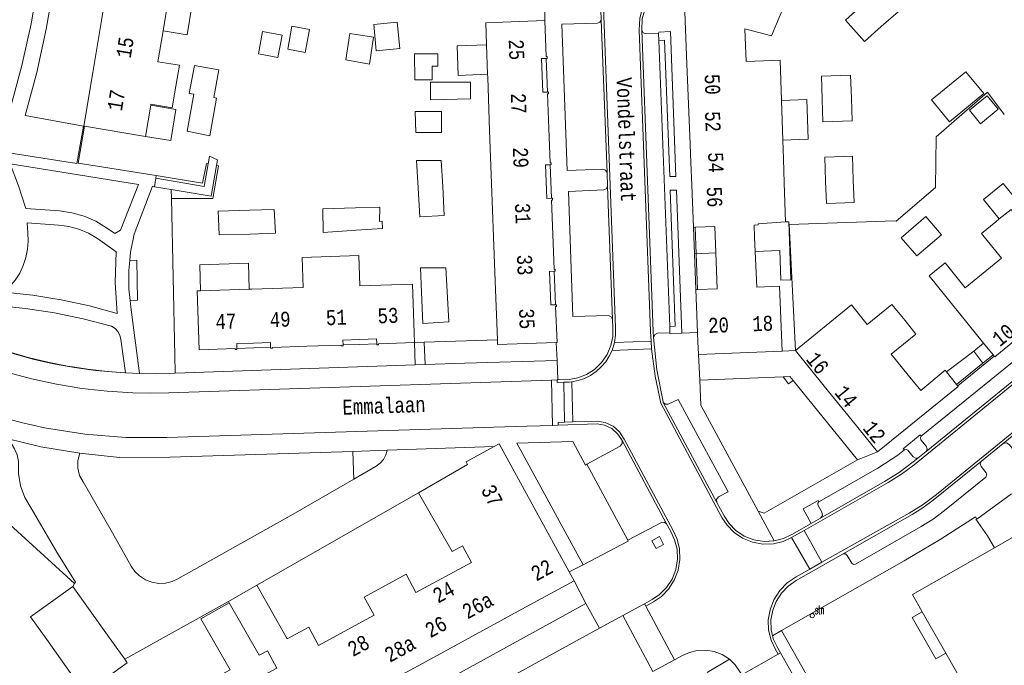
# Model space of a CAD drawing. Header units: metres. Extents: x 196790 to 198335, y 354523 to 356036.
# Tile 98 of 108: x 197552 to 197670, y 355395 to 355473. Entities that reach past the tile are written whole.
import ezdxf

# ---------------------------------------------------------------- set-up
doc = ezdxf.new("R2010")
doc.units = ezdxf.units.M
doc.linetypes.add('DGN Style 2', pattern=[186.027128, 111.616277, -74.410851])
doc.linetypes.add('DGN Style 3', pattern=[260.437979, 186.027128, -74.410851])
for name, color, linetype, lineweight in [('afdak', 252, 'DGN Style 2', 18), ('bij- of bedrijfsgebouw', 252, 'Continuous', 18), ('functiescheiding', 252, 'Continuous', 18), ('hoofdgebouw', 252, 'Continuous', 18), ('hoofdgebouw maaiveld', 252, 'Continuous', 18), ('huisnummer BAG', 252, 'Continuous', 18), ('kant asfaltverharding', 252, 'Continuous', 18), ('kant klinkerverharding', 252, 'Continuous', 18), ('kant muur (extern)', 252, 'Continuous', 18), ('kant tegelverharding', 252, 'Continuous', 18), ('molgoot', 252, 'DGN Style 3', 18), ('overbouw', 252, 'Continuous', 18), ('raster', 252, 'Continuous', 18), ('schutting', 252, 'Continuous', 18), ('straatnaam', 252, 'Continuous', 18), ('straatnaambord', 252, 'Continuous', 18), ('T22_brandgang', 252, 'DGN Style 2', 18), ('tuinhuis', 252, 'DGN Style 2', 18), ('vlakafsluiter grijs', 252, 'DGN Style 2', 18), ('vlakafsluiter groen', 252, 'DGN Style 2', 18)]:
    doc.layers.add(name, color=color, linetype=linetype, lineweight=lineweight)
doc.styles.add('Style-Courier New', font='cour.ttf')
doc.styles.add('Style-simplex', font='simplex.shx')

# ---------------------------------------------------------------- blocks, each defined once
blk = doc.blocks.new('S435')
at = {"layer": 'straatnaambord', "color": 7, "linetype": 'Continuous', "lineweight": 0}
blk.add_circle((0, 0), 0.263, dxfattribs=at)
blk.add_circle((0, 0), 0.263, dxfattribs=at)
at = {"layer": 'straatnaambord', "color": 7, "linetype": 'Continuous', "lineweight": 0, "style": 'Style-simplex', "width": 0.428569}
blk.add_text('stn', height=1.05, dxfattribs=at).set_placement((0.32, 0.18))

msp = doc.modelspace()

# ---------------------------------------------------------------- linework, layer by layer
at = {"layer": 'afdak'}
for p, q in [((197646.707, 355458.414), (197643.649, 355458.307)), ((197632.892, 355447.826), (197633.014, 355444.625)), ((197633.014, 355444.625), (197635.575, 355444.764)), ((197633.014, 355444.625), (197633.178, 355440.333)), ((197663.378, 355430.422), (197666.666, 355432.922)), ((197666.666, 355432.922), (197667.747, 355431.501)), ((197664.576, 355428.932), (197667.747, 355431.501))]:
    msp.add_line(p, q, dxfattribs=at)
at = {"layer": 'afdak', "flags": 128}
for points in [[(197573.877, 355474.44), (197572.544, 355474.69), (197571.925, 355470.981), (197569.036, 355471.469)], [(197608.104, 355466.243), (197604.566, 355466.113), (197604.435, 355469.67), (197607.973, 355469.801)], [(197646.707, 355458.414), (197646.539, 355463.196), (197643.482, 355463.079)], [(197567.544, 355462.527), (197570.572, 355462.022), (197569.945, 355458.264), (197566.917, 355458.769)], [(197669.719, 355448.842), (197667.834, 355451.179), (197670.2, 355453.088), (197673.412, 355449.106), (197672.467, 355448.344)], [(197643.993, 355448.476), (197644.391, 355448.49), (197644.634, 355441.528), (197643.405, 355441.485), (197643.281, 355445.038), (197640.334, 355444.935)], [(197579.413, 355440.381), (197579.315, 355443.51), (197573.447, 355443.325), (197573.546, 355440.197)], [(197574.84, 355393.341), (197577.1, 355394.569), (197573.593, 355400.718), (197576.989, 355402.655)], [(197663.279, 355396.61), (197662.063, 355395.915), (197659.221, 355400.891), (197660.437, 355401.585)]]:
    msp.add_lwpolyline(points, dxfattribs=at)
at = {"layer": 'bij- of bedrijfsgebouw'}
for p, q in [((197560.265, 355401.671), (197558.175, 355404.594)), ((197562.336, 355398.775), (197560.265, 355401.671)), ((197555.021, 355398.225), (197557.15, 355395.248)), ((197564.412, 355395.872), (197562.336, 355398.775))]:
    msp.add_line(p, q, dxfattribs=at)
at = {"layer": 'bij- of bedrijfsgebouw', "flags": 128}
for points in [[(197653.218, 355474.543), (197655.24, 355476.333), (197657.521, 355473.756), (197655.509, 355471.975)], [(197653.218, 355474.543), (197651.202, 355472.758), (197653.483, 355470.181), (197655.509, 355471.975)], [(197594.39, 355472.243), (197597.216, 355472.515), (197597.521, 355469.339), (197594.706, 355469.068), (197594.39, 355472.243)], [(197583.361, 355470.95), (197581.02, 355471.383), (197580.527, 355468.711), (197582.867, 355468.279), (197583.361, 355470.95)], [(197586.659, 355471.647), (197584.544, 355472.03), (197584.043, 355469.261), (197586.158, 355468.878), (197586.659, 355471.647)], [(197591.047, 355467.977), (197591.509, 355471.129), (197594.369, 355470.71), (197593.893, 355467.457), (197591.047, 355467.977)], [(197599.316, 355468.692), (197602.128, 355468.692), (197602.128, 355467.232), (197601.434, 355467.232), (197601.434, 355465.559), (197599.334, 355465.559), (197599.316, 355468.692)], [(197572.737, 355463.83), (197572.185, 355463.931), (197572.799, 355467.299), (197575.764, 355466.758), (197575.159, 355463.443)], [(197648.393, 355463.242), (197648.301, 355466.004), (197651.818, 355466.121), (197651.91, 355463.359)], [(197601.22, 355463.175), (197601.22, 355465.275), (197606.062, 355465.275), (197606.062, 355463.281), (197601.22, 355463.175)], [(197572.737, 355463.83), (197571.928, 355459.392), (197574.648, 355458.817), (197575.48, 355463.385), (197575.159, 355463.443)], [(197648.393, 355463.242), (197648.483, 355460.53), (197652, 355460.647), (197651.91, 355463.359)], [(197599.37, 355461.751), (197602.573, 355461.751), (197602.573, 355459.223), (197599.476, 355459.223), (197599.37, 355461.751)], [(197648.807, 355453.374), (197648.7, 355456.256), (197652.031, 355456.372), (197652.131, 355453.501)], [(197599.735, 355452.578), (197599.547, 355455.877), (197602.524, 355455.877), (197602.698, 355452.747)], [(197602.698, 355452.747), (197602.893, 355449.257), (197599.934, 355449.091), (197599.735, 355452.578)], [(197652.131, 355453.501), (197652.225, 355450.824), (197648.9, 355450.708), (197648.807, 355453.374)], [(197579.437, 355449.888), (197582.419, 355449.976), (197582.552, 355447.108), (197579.522, 355447.018)], [(197592.287, 355447.468), (197588.317, 355447.216), (197588.28, 355450.043), (197592.207, 355450.159)], [(197592.207, 355450.159), (197595.135, 355450.246), (197595.079, 355448.528), (197595.393, 355448.565), (197595.448, 355447.668), (197592.287, 355447.468)], [(197579.522, 355447.018), (197575.784, 355446.908), (197575.651, 355449.776), (197579.437, 355449.888)], [(197603.227, 355440.094), (197603.071, 355442.956), (197600.046, 355442.956), (197600.157, 355439.979)], [(197603.227, 355440.094), (197603.427, 355436.442), (197600.295, 355436.271), (197600.157, 355439.979)], [(197558.175, 355404.594), (197553.075, 355400.947), (197555.021, 355398.225)], [(197557.15, 355395.248), (197559.616, 355391.799), (197564.716, 355395.446), (197564.412, 355395.872)]]:
    msp.add_lwpolyline(points, dxfattribs=at)
at = {"layer": 'functiescheiding'}
for p, q in [((197627.788, 355434.148), (197623.389, 355433.969)), ((197623.098, 355433.027), (197627.859, 355433.193)), ((197617.377, 355424.379), (197617.269, 355429.184)), ((197618.232, 355429.24), (197618.359, 355424.413)), ((197648.361, 355407.536), (197646.206, 355411.367)), ((197644.709, 355410.51), (197646.901, 355406.717)), ((197630.628, 355395.798), (197627.15, 355402.238)), ((197638.707, 355393.967), (197643.106, 355396.472))]:
    msp.add_line(p, q, dxfattribs=at)
at = {"layer": 'hoofdgebouw'}
for p, q in [((197562.657, 355478.937), (197561.617, 355472.704)), ((197631.866, 355473.702), (197632.112, 355467.497)), ((197561.617, 355472.704), (197560.578, 355466.471)), ((197642.281, 355470.851), (197639.084, 355471.726)), ((197639.084, 355471.726), (197639.236, 355467.77)), ((197642.281, 355470.851), (197642.895, 355472.312)), ((197608.104, 355466.243), (197607.973, 355469.801)), ((197639.236, 355467.77), (197642.384, 355467.891)), ((197632.112, 355467.497), (197632.304, 355462.65)), ((197560.578, 355466.471), (197559.5, 355460.007)), ((197608.118, 355465.855), (197608.104, 355466.243)), ((197608.118, 355465.855), (197608.353, 355459.469)), ((197615.491, 355459.737), (197615.334, 355463.887)), ((197643.482, 355463.079), (197643.649, 355458.307)), ((197566.917, 355458.769), (197567.544, 355462.527)), ((197632.304, 355462.65), (197632.497, 355457.789)), ((197559.5, 355460.007), (197559.566, 355459.996)), ((197559.566, 355459.996), (197566.917, 355458.769)), ((197608.353, 355459.469), (197608.588, 355453.083)), ((197615.648, 355455.583), (197615.491, 355459.737)), ((197643.649, 355458.307), (197643.727, 355456.072)), ((197632.497, 355457.789), (197632.582, 355455.645)), ((197643.727, 355456.072), (197643.828, 355453.2)), ((197632.582, 355455.645), (197632.691, 355452.887)), ((197608.588, 355453.083), (197608.823, 355446.697)), ((197632.691, 355452.887), (197632.892, 355447.826)), ((197643.828, 355453.2), (197643.993, 355448.476)), ((197615.973, 355446.966), (197615.817, 355451.106)), ((197669.304, 355448.507), (197669.719, 355448.842)), ((197632.892, 355447.826), (197633.101, 355447.834)), ((197633.101, 355447.834), (197635.454, 355447.918)), ((197635.454, 355447.918), (197635.575, 355444.764)), ((197640.198, 355448.098), (197640.261, 355446.624)), ((197643.993, 355448.476), (197640.686, 355448.26)), ((197608.823, 355446.697), (197609.058, 355440.311)), ((197616.131, 355442.772), (197615.973, 355446.966)), ((197640.334, 355444.935), (197640.261, 355446.624)), ((197635.575, 355444.764), (197635.741, 355440.43)), ((197579.718, 355440.391), (197585.898, 355440.585)), ((197599.066, 355440.998), (197592.707, 355440.798)), ((197599.066, 355440.998), (197599.304, 355433.964)), ((197643.554, 355432.93), (197643.238, 355440.747)), ((197573.136, 355440.184), (197573.546, 355440.197)), ((197573.546, 355440.197), (197579.413, 355440.381)), ((197579.413, 355440.381), (197579.718, 355440.391)), ((197609.28, 355434.302), (197609.058, 355440.311)), ((197633.178, 355440.333), (197633.385, 355440.341)), ((197633.375, 355435.158), (197633.178, 355440.333)), ((197633.385, 355440.341), (197635.741, 355440.43)), ((197582.201, 355433.386), (197586.34, 355433.525)), ((197586.34, 355433.525), (197590.477, 355433.665)), ((197599.304, 355433.964), (197594.974, 355433.817)), ((197667.82, 355433.907), (197668.968, 355432.491)), ((197638.499, 355432.725), (197633.484, 355432.521)), ((197638.499, 355432.725), (197643.554, 355432.93)), ((197645.182, 355433.002), (197648.638, 355428.728)), ((197668.968, 355432.491), (197669.1, 355432.328)), ((197663.378, 355430.422), (197664.576, 355428.932)), ((197648.638, 355428.728), (197651.998, 355424.572)), ((197664.576, 355428.932), (197664.708, 355428.768)), ((197655.035, 355420.816), (197651.998, 355424.572)), ((197603.121, 355417.796), (197599.802, 355415.869)), ((197669.132, 355409.267), (197672.56, 355411.221)), ((197669.132, 355409.267), (197669.123, 355409.262)), ((197618.52, 355405.286), (197617.93, 355406.366)), ((197612.232, 355401.87), (197618.52, 355405.286)), ((197576.89, 355402.829), (197580.319, 355404.77)), ((197576.989, 355402.655), (197576.89, 355402.829)), ((197600.704, 355395.606), (197612.232, 355401.87)), ((197660.437, 355401.585), (197663.279, 355396.61)), ((197571.157, 355379.551), (197600.704, 355395.606)), ((197663.279, 355396.61), (197674.254, 355377.397))]:
    msp.add_line(p, q, dxfattribs=at)
at = {"layer": 'hoofdgebouw', "flags": 128}
for points in [[(197569.036, 355471.469), (197569.654, 355475.172), (197572.229, 355474.743)], [(197642.895, 355472.312), (197643.646, 355474.098), (197641.462, 355475.76)], [(197607.973, 355469.801), (197607.875, 355472.449), (197614.988, 355472.706)], [(197614.988, 355472.706), (197615.002, 355472.707), (197615.165, 355468.374)], [(197570.571, 355464.809), (197570.991, 355467.325), (197568.416, 355467.755), (197569.036, 355471.469)], [(197615.173, 355468.154), (197615.295, 355468.158), (197615.287, 355468.378), (197615.165, 355468.374)], [(197642.384, 355467.891), (197643.313, 355467.923), (197643.482, 355463.079)], [(197567.544, 355462.527), (197567.564, 355462.646), (197570.138, 355462.216), (197570.571, 355464.809)], [(197615.334, 355463.887), (197615.454, 355463.891), (197615.446, 355464.111), (197615.326, 355464.107)], [(197615.656, 355455.363), (197615.776, 355455.367), (197615.768, 355455.587), (197615.648, 355455.583)], [(197615.817, 355451.106), (197615.937, 355451.11), (197615.928, 355451.33), (197615.808, 355451.326)], [(197669.719, 355448.842), (197671.138, 355449.986), (197672.467, 355448.344)], [(197640.198, 355448.098), (197640.692, 355448.117), (197640.686, 355448.26)], [(197667.779, 355442.304), (197669.997, 355444.101), (197667.555, 355447.097), (197669.304, 355448.507)], [(197592.707, 355440.798), (197592.593, 355444.425), (197585.784, 355444.211), (197585.898, 355440.585)], [(197643.238, 355440.747), (197640.519, 355440.63), (197640.334, 355444.935)], [(197667.779, 355442.304), (197665.624, 355440.558), (197663.208, 355443.553), (197661.268, 355441.987), (197667.82, 355433.907)], [(197616.139, 355442.552), (197616.258, 355442.556), (197616.25, 355442.776), (197616.131, 355442.772)], [(197573.136, 355440.184), (197573.376, 355433.087), (197577.704, 355433.234)], [(197616.3, 355438.285), (197616.42, 355438.289), (197616.411, 355438.509), (197616.291, 355438.505)], [(197616.3, 355438.285), (197616.463, 355433.958), (197616.372, 355433.955)], [(197658.372, 355436.598), (197656.797, 355438.546), (197653.796, 355436.119), (197651.933, 355438.484), (197645.182, 355433.002)], [(197658.756, 355430.036), (197656.699, 355432.554), (197659.674, 355434.986), (197658.372, 355436.598)], [(197633.484, 355432.521), (197633.417, 355434.059), (197633.375, 355435.158)], [(197669.1, 355432.328), (197669.163, 355432.25), (197673.234, 355435.555)], [(197582.201, 355433.386), (197582.205, 355433.276), (197581.985, 355433.269), (197581.981, 355433.378)], [(197590.696, 355433.672), (197590.7, 355433.563), (197590.48, 355433.555), (197590.477, 355433.665)], [(197594.974, 355433.817), (197594.977, 355433.707), (197594.758, 355433.7), (197594.754, 355433.81)], [(197616.372, 355433.955), (197609.301, 355433.72), (197609.28, 355434.302)], [(197577.923, 355433.241), (197577.927, 355433.131), (197577.707, 355433.124), (197577.704, 355433.234)], [(197658.756, 355430.036), (197660.255, 355428.2), (197663.216, 355430.624), (197663.378, 355430.422)], [(197664.708, 355428.768), (197664.777, 355428.682), (197655.035, 355420.816)], [(197617.93, 355406.366), (197609.509, 355421.778), (197608.903, 355421.451)], [(197608.903, 355421.451), (197605.507, 355419.617), (197605.671, 355419.277), (197603.121, 355417.796)], [(197595.818, 355404.734), (197598.294, 355406.079), (197599.477, 355403.9), (197606.152, 355407.513), (197605.066, 355409.513), (197603.846, 355408.805), (197599.802, 355415.869)], [(197669.123, 355409.262), (197659.261, 355403.643), (197660.437, 355401.585)], [(197580.319, 355404.77), (197583.979, 355398.304), (197586.571, 355399.712), (197587.759, 355397.524), (197594.438, 355401.151), (197593.25, 355403.339), (197595.818, 355404.734)], [(197574.84, 355393.341), (197576.018, 355391.17), (197582.715, 355394.785), (197581.59, 355396.87), (197580.595, 355396.334), (197576.989, 355402.655)]]:
    msp.add_lwpolyline(points, dxfattribs=at)
at = {"layer": 'hoofdgebouw maaiveld', "flags": 128}
for points in [[(197614.673, 355466.1), (197614.596, 355468.132), (197615.173, 355468.154)], [(197614.673, 355466.1), (197614.749, 355464.085), (197615.326, 355464.107)], [(197615.152, 355453.329), (197615.076, 355455.341), (197615.656, 355455.363)], [(197615.152, 355453.329), (197615.229, 355451.304), (197615.808, 355451.326)], [(197615.634, 355440.558), (197615.559, 355442.53), (197616.139, 355442.552)], [(197615.634, 355440.558), (197615.712, 355438.483), (197616.291, 355438.505)], [(197579.938, 355433.9), (197577.903, 355433.831), (197577.923, 355433.241)], [(197579.938, 355433.9), (197581.961, 355433.968), (197581.981, 355433.378)], [(197592.702, 355434.331), (197590.677, 355434.262), (197590.696, 355433.672)], [(197592.702, 355434.331), (197594.734, 355434.4), (197594.754, 355433.81)]]:
    msp.add_lwpolyline(points, dxfattribs=at)
at = {"layer": 'kant asfaltverharding'}
for p, q in [((197600.473, 355434.004), (197600.596, 355431.305)), ((197615.786, 355429.445), (197608.502, 355429.211)), ((197615.933, 355424.001), (197615.786, 355429.445)), ((197612.876, 355423.909), (197615.933, 355424.001)), ((197595.999, 355421.017), (197608.903, 355421.451)), ((197584.698, 355413.303), (197592.009, 355417.539)), ((197580.319, 355404.77), (197599.802, 355415.869)), ((197564.412, 355395.872), (197576.89, 355402.829)), ((197624.393, 355401.111), (197621.58, 355399.587)), ((197628.018, 355394.397), (197624.393, 355401.111)), ((197621.58, 355399.587), (197619.543, 355398.484)), ((197619.543, 355398.484), (197574.698, 355373.966))]:
    msp.add_line(p, q, dxfattribs=at)
at = {"layer": 'kant asfaltverharding', "flags": 128}
for points in [[(197546.962, 355431.488), (197550.046, 355430.46), (197553.177, 355429.585)], [(197553.177, 355429.585), (197556.191, 355428.946), (197559.235, 355428.451), (197562.3, 355428.102), (197565.374, 355427.899), (197567.559, 355427.859), (197569.744, 355427.9), (197608.502, 355429.211)], [(197545.082, 355426.304), (197548.506, 355425.266), (197551.96, 355424.329)], [(197612.876, 355423.909), (197608.858, 355423.787), (197569.494, 355422.521), (197564.535, 355422.546), (197559.593, 355422.951), (197554.765, 355423.719), (197551.96, 355424.329)], [(197550.199, 355422.424), (197554.33, 355421.408), (197559.012, 355420.646)], [(197556.229, 355408.761), (197553.155, 355414.054), (197552.395, 355415.317), (197551.869, 355416.721), (197551.609, 355418.198), (197551.622, 355419.672), (197551.461, 355420.439), (197551.16, 355421.177), (197550.732, 355421.849), (197550.199, 355422.424)], [(197562.954, 355411.068), (197559.411, 355417.196), (197558.986, 355417.978), (197558.764, 355418.869), (197558.777, 355419.788), (197559.012, 355420.646)], [(197592.009, 355417.539), (197594.691, 355419.089), (197595.168, 355419.443), (197595.564, 355419.904), (197595.847, 355420.443), (197595.999, 355421.017)], [(197562.954, 355411.068), (197565.204, 355407.046), (197565.633, 355406.432), (197566.201, 355405.879), (197566.895, 355405.43), (197567.683, 355405.125), (197568.515, 355404.988), (197569.341, 355405.023), (197570.112, 355405.211), (197570.793, 355405.522), (197584.698, 355413.303)], [(197556.229, 355408.761), (197558.47, 355405.14), (197558.38, 355404.974)]]:
    msp.add_lwpolyline(points, dxfattribs=at)
at = {"layer": 'kant klinkerverharding'}
for p, q in [((197622.487, 355454.422), (197621.787, 355472.736)), ((197628.734, 355470.322), (197628.702, 355471.16)), ((197630.036, 355435.906), (197628.734, 355470.322)), ((197568.145, 355453.731), (197567.993, 355452.701)), ((197568.192, 355454.045), (197568.145, 355453.731)), ((197622.552, 355452.731), (197622.487, 355454.422)), ((197622.552, 355452.731), (197623.16, 355436.733)), ((197630.065, 355435.144), (197630.036, 355435.906)), ((197674.296, 355434.05), (197660.325, 355422.698)), ((197675.944, 355433.082), (197660.908, 355420.872)), ((197616.463, 355429.469), (197615.786, 355429.445)), ((197616.463, 355429.469), (197616.564, 355429.473)), ((197629.254, 355426.77), (197635.705, 355414.728)), ((197615.933, 355424.001), (197616.61, 355424.025)), ((197624.288, 355422.168), (197629.657, 355412.157)), ((197667.58, 355419.712), (197670.188, 355421.826)), ((197660.908, 355420.872), (197659.918, 355420.068)), ((197620.05, 355419.334), (197624.99, 355410.184)), ((197647.08, 355412.213), (197648.178, 355412.851)), ((197624.393, 355401.111), (197626.99, 355402.534)), ((197627.15, 355402.238), (197626.99, 355402.534)), ((197643.383, 355396.629), (197644.797, 355394.064)), ((197630.628, 355395.798), (197628.018, 355394.397))]:
    msp.add_line(p, q, dxfattribs=at)
at = {"layer": 'kant klinkerverharding', "flags": 128}
for points in [[(197619.249, 355482.139), (197620.079, 355481.195), (197620.669, 355480.414), (197621.132, 355479.536), (197621.445, 355478.594), (197621.6, 355477.627), (197621.787, 355472.736)], [(197630.197, 355477.9), (197628.672, 355476.53), (197627.767, 355475.51), (197627.098, 355474.28), (197626.728, 355472.929), (197626.674, 355471.566)], [(197622.487, 355454.422), (197622.299, 355454.703), (197621.984, 355454.826), (197617.682, 355454.68), (197617.041, 355472.261), (197621.345, 355472.405), (197621.615, 355472.505), (197621.787, 355472.736)], [(197626.674, 355471.566), (197628.048, 355435.279), (197628.088, 355434.566)], [(197628.702, 355471.16), (197627.215, 355471.096), (197626.848, 355471.22), (197626.674, 355471.566)], [(197550.604, 355455.482), (197551.639, 355452.807), (197552.519, 355450.078), (197556.558, 355449.795), (197558.059, 355449.588), (197559.532, 355449.172), (197560.933, 355448.558), (197562.225, 355447.765), (197563.208, 355447.083), (197563.924, 355447.469), (197566.081, 355452.991), (197550.604, 355455.482)], [(197565.019, 355443.85), (197565.113, 355444.841), (197565.538, 355447.003), (197567.774, 355452.76), (197567.993, 355452.701)], [(197623.16, 355436.733), (197623.001, 355437.078), (197622.65, 355437.223), (197618.35, 355437.087), (197617.857, 355452.129), (197622.088, 355452.323), (197622.389, 355452.449), (197622.552, 355452.731)], [(197549.895, 355440.026), (197550.596, 355440.698), (197551.225, 355441.466), (197551.764, 355442.318), (197552.197, 355443.237), (197552.513, 355444.202), (197552.706, 355445.192), (197552.776, 355446.182), (197552.727, 355447.152), (197552.659, 355448.375), (197556.438, 355448.105), (197557.11, 355448.012)], [(197557.11, 355448.012), (197557.674, 355447.934), (197558.888, 355447.599), (197560.046, 355447.106), (197561.12, 355446.47), (197563.384, 355444.897), (197563.248, 355441.185), (197563.498, 355437.479), (197560.152, 355438.371), (197556.761, 355439.095), (197555.744, 355439.259)], [(197565.061, 355439.005), (197564.913, 355440.423), (197564.903, 355442.637), (197565.019, 355443.85)], [(197695.217, 355442.263), (197695.136, 355441.978), (197695.244, 355441.702), (197698.019, 355438.411), (197698.099, 355438.154), (197697.972, 355437.917), (197673.941, 355418.432), (197673.723, 355418.367), (197673.524, 355418.476), (197670.922, 355421.706), (197670.579, 355421.913), (197670.188, 355421.826)], [(197670.188, 355421.826), (197687.292, 355435.693), (197695.217, 355442.263)], [(197555.744, 355439.259), (197553.337, 355439.647), (197549.895, 355440.026)], [(197544.607, 355436.534), (197546.597, 355437.812), (197547.14, 355438.114), (197547.735, 355438.32), (197548.358, 355438.419), (197548.979, 355438.408), (197552.482, 355438.06), (197555.966, 355437.532), (197559.419, 355436.826), (197562.827, 355435.944), (197563.246, 355435.671), (197563.596, 355435.291), (197563.841, 355434.836), (197563.963, 355434.351), (197564.502, 355430.312)], [(197566.192, 355430.244), (197565.141, 355438.232), (197565.061, 355439.005)], [(197616.564, 355429.473), (197617.927, 355429.521), (197618.963, 355429.715), (197620.002, 355430.119), (197620.981, 355430.741), (197621.834, 355431.563), (197622.503, 355432.54), (197622.954, 355433.608), (197623.181, 355434.7), (197623.201, 355435.754), (197623.16, 355436.733)], [(197630.065, 355435.144), (197628.569, 355435.08), (197628.224, 355434.921), (197628.088, 355434.566)], [(197628.088, 355434.566), (197628.485, 355430.668), (197629.227, 355426.82), (197629.254, 355426.77)], [(197644.883, 355429.411), (197644.351, 355428.999), (197643.676, 355429.852)], [(197635.705, 355414.728), (197635.674, 355415.1), (197635.914, 355415.385), (197637.057, 355416.014), (197631.058, 355427.126), (197629.864, 355426.564), (197629.522, 355426.556), (197629.254, 355426.77)], [(197616.61, 355424.025), (197621.278, 355424.193), (197622.198, 355424.034), (197623.073, 355423.612), (197623.794, 355422.961), (197624.288, 355422.168)], [(197660.908, 355420.872), (197661.019, 355421.187), (197660.907, 355421.502), (197660.287, 355422.266), (197660.219, 355422.49), (197660.325, 355422.698)], [(197620.05, 355419.334), (197624.081, 355421.513), (197624.317, 355421.799), (197624.288, 355422.168)], [(197647.991, 355414.811), (197655.083, 355418.835), (197657.512, 355420.418), (197658.285, 355421.039)], [(197659.918, 355420.068), (197659.614, 355420.043), (197659.355, 355420.204), (197658.687, 355421), (197658.494, 355421.102), (197658.285, 355421.039)], [(197648.178, 355412.851), (197655.884, 355417.235), (197657.664, 355418.343), (197659.342, 355419.6), (197659.918, 355420.068)], [(197667.58, 355419.712), (197667.419, 355419.388), (197667.525, 355419.043), (197668.149, 355418.273), (197668.226, 355418.015), (197668.097, 355417.779), (197663.111, 355413.751), (197661.751, 355412.733), (197660.309, 355411.835), (197652.383, 355407.295), (197652.155, 355407.265), (197651.972, 355407.404), (197651.412, 355408.349), (197651.194, 355408.532), (197650.91, 355408.538)], [(197650.91, 355408.538), (197659.216, 355413.257), (197660.526, 355414.075), (197661.764, 355414.997), (197667.58, 355419.712)], [(197635.705, 355414.728), (197636.572, 355413.103), (197637.178, 355412.19), (197637.999, 355411.361), (197639.014, 355410.688), (197640.174, 355410.233), (197641.405, 355410.036), (197642.622, 355410.1)], [(197648.178, 355412.851), (197648.415, 355413.164), (197648.366, 355413.554), (197647.874, 355414.428), (197647.848, 355414.638), (197647.979, 355414.804), (197647.991, 355414.811)], [(197624.99, 355410.184), (197629.033, 355412.313), (197629.374, 355412.353), (197629.657, 355412.157)], [(197629.657, 355412.157), (197630.153, 355411.23), (197630.623, 355410.237), (197630.912, 355409.106), (197630.97, 355407.888), (197630.769, 355406.658), (197630.315, 355405.498), (197629.644, 355404.481), (197628.818, 355403.655), (197627.907, 355403.041), (197626.99, 355402.534)], [(197642.622, 355410.1), (197643.749, 355410.397), (197644.735, 355410.876), (197647.08, 355412.213)], [(197642.423, 355398.684), (197642.244, 355399.413), (197642.219, 355400.605), (197642.445, 355401.747), (197642.866, 355402.82), (197643.498, 355403.81), (197644.311, 355404.659), (197645.253, 355405.323), (197650.91, 355408.538)], [(197643.383, 355396.629), (197643.043, 355397.21), (197642.528, 355398.255), (197642.423, 355398.684)], [(197630.628, 355395.798), (197631.559, 355396.298), (197632.397, 355396.681), (197633.346, 355396.914), (197634.362, 355396.957), (197635.387, 355396.79)], [(197635.387, 355396.79), (197636.357, 355396.416), (197637.212, 355395.865)], [(197637.212, 355395.865), (197637.913, 355395.184), (197638.442, 355394.43), (197638.707, 355393.967)]]:
    msp.add_lwpolyline(points, dxfattribs=at)
at = {"layer": 'kant muur (extern)'}
for p, q in [((197632.892, 355447.826), (197633.014, 355444.625)), ((197633.101, 355447.834), (197633.222, 355444.636)), ((197633.014, 355444.625), (197633.178, 355440.333)), ((197633.222, 355444.636), (197633.385, 355440.341)), ((197664.708, 355428.768), (197669.1, 355432.328)), ((197667.747, 355431.501), (197668.968, 355432.491)), ((197664.576, 355428.932), (197667.747, 355431.501)), ((197558.38, 355404.974), (197546.694, 355415.534))]:
    msp.add_line(p, q, dxfattribs=at)
at = {"layer": 'kant tegelverharding'}
for p, q in [((197614.943, 355481.003), (197614.988, 355472.706)), ((197574.447, 355455.455), (197574.615, 355456.393)), ((197575.47, 355455.258), (197575.588, 355455.928)), ((197567.993, 355452.701), (197570.007, 355452.372)), ((197616.372, 355433.955), (197616.465, 355431.786)), ((197570.479, 355430.275), (197599.395, 355431.264)), ((197599.395, 355431.264), (197600.596, 355431.305)), ((197600.596, 355431.305), (197605.372, 355431.468)), ((197616.465, 355431.786), (197605.372, 355431.468)), ((197566.192, 355430.244), (197564.502, 355430.312)), ((197643.676, 355429.852), (197633.658, 355429.424)), ((197652.644, 355419.845), (197644.883, 355429.411)), ((197563.775, 355420.136), (197559.012, 355420.646)), ((197592.009, 355417.539), (197591.859, 355420.876)), ((197558.38, 355404.974), (197558.175, 355404.594)), ((197619.939, 355402.575), (197618.52, 355405.286)), ((197573.153, 355376.878), (197619.939, 355402.575)), ((197643.51, 355399.302), (197660.388, 355369.591))]:
    msp.add_line(p, q, dxfattribs=at)
at = {"layer": 'kant tegelverharding', "flags": 128}
for points in [[(197553.389, 355486.566), (197555.066, 355486.369), (197554.662, 355482.423), (197554.011, 355477.347), (197553.135, 355472.3), (197552.037, 355467.297), (197550.719, 355462.352), (197549.088, 355462.804)], [(197559.439, 355459.991), (197552.445, 355461.289), (197553.82, 355466.458), (197554.971, 355471.686), (197555.893, 355476.959), (197556.584, 355482.263), (197557.023, 355486.583), (197564.071, 355485.444), (197564.156, 355486.347)], [(197628.702, 355471.16), (197628.706, 355471.312), (197630.109, 355471.368), (197630.779, 355453.951), (197630.029, 355453.923), (197629.407, 355470.363), (197628.734, 355470.322)], [(197548.693, 355455.744), (197549.127, 355456.999), (197558.651, 355455.503), (197559.439, 355459.991)], [(197568.145, 355453.731), (197573.965, 355452.757), (197574.447, 355455.455)], [(197570.007, 355452.372), (197574.82, 355451.587), (197575.47, 355455.258)], [(197631.503, 355435.082), (197630.842, 355452.291), (197630.089, 355452.278), (197630.704, 355435.935), (197630.036, 355435.906)], [(197553.344, 355431.972), (197549.558, 355433.06), (197545.843, 355434.372), (197544.488, 355436.457)], [(197630.065, 355435.144), (197630.075, 355435.01), (197631.503, 355435.082)], [(197553.344, 355431.972), (197555.836, 355431.417), (197558.352, 355430.966), (197560.884, 355430.62), (197563.426, 355430.382), (197564.502, 355430.312)], [(197566.192, 355430.244), (197568.229, 355430.22), (197569.831, 355430.253), (197570.479, 355430.275)], [(197644.883, 355429.411), (197644.497, 355429.887), (197643.676, 355429.852)], [(197633.658, 355429.424), (197633.764, 355426.441), (197640.667, 355413.674)], [(197660.325, 355422.698), (197660.19, 355422.842), (197658.152, 355421.18), (197658.285, 355421.039)], [(197619.592, 355407.237), (197611.61, 355421.854), (197618.349, 355422.075), (197619.873, 355419.231), (197620.05, 355419.334)], [(197591.859, 355420.876), (197569.831, 355420.16), (197563.775, 355420.136)], [(197640.667, 355413.674), (197641.401, 355413.447), (197652.644, 355419.845)], [(197643.51, 355399.302), (197658.265, 355407.699), (197662.602, 355410.267), (197666.847, 355412.983), (197667.021, 355412.717), (197671.204, 355415.76)], [(197647.991, 355414.811), (197647.895, 355414.978), (197646.093, 355413.939), (197647.08, 355412.213)], [(197624.99, 355410.184), (197625.03, 355410.088), (197619.592, 355407.237)], [(197628.391, 355409.191), (197627.889, 355410.123), (197628.814, 355410.618), (197629.298, 355409.68), (197628.391, 355409.191)]]:
    msp.add_lwpolyline(points, dxfattribs=at)
at = {"layer": 'molgoot'}
for p, q in [((197623.389, 355433.969), (197623.098, 355433.027)), ((197627.788, 355434.148), (197627.859, 355433.193)), ((197618.359, 355424.413), (197617.377, 355424.379)), ((197646.206, 355411.367), (197644.709, 355410.51)), ((197646.901, 355406.717), (197648.361, 355407.536)), ((197643.106, 355396.472), (197643.383, 355396.629))]:
    msp.add_line(p, q, dxfattribs=at)
at = {"layer": 'molgoot', "flags": 128}
for points in [[(197627.788, 355434.148), (197627.732, 355435.306), (197626.362, 355471.566), (197626.42, 355472.993), (197626.809, 355474.407), (197627.512, 355475.694), (197628.463, 355476.76), (197636.915, 355484.359), (197665.654, 355510.134)], [(197623.389, 355433.969), (197623.517, 355434.85), (197623.516, 355435.74), (197621.926, 355477.646), (197621.759, 355478.672), (197621.425, 355479.671), (197620.932, 355480.602), (197620.304, 355481.431), (197618.089, 355483.949)], [(197646.206, 355411.367), (197656.325, 355417.132), (197657.93, 355418.138), (197659.448, 355419.27), (197683.139, 355438.515), (197693.809, 355447.382), (197704.252, 355456.516), (197709.535, 355461.242), (197709.969, 355461.642)], [(197648.361, 355407.536), (197658.865, 355413.427), (197660.562, 355414.479), (197662.162, 355415.675), (197694.976, 355442.52), (197700.931, 355447.537), (197706.75, 355452.71), (197712.925, 355458.361)], [(197623.098, 355433.027), (197622.762, 355432.32), (197622.326, 355431.645), (197621.795, 355431.023), (197621.179, 355430.473), (197620.495, 355430.011), (197619.761, 355429.649), (197619, 355429.392), (197618.232, 355429.24)], [(197644.709, 355410.51), (197643.681, 355410.04), (197642.513, 355409.758), (197641.26, 355409.716), (197639.999, 355409.938), (197638.812, 355410.421), (197637.774, 355411.124), (197636.935, 355411.983), (197636.314, 355412.928), (197628.95, 355426.668), (197628.274, 355429.909), (197627.859, 355433.193)], [(197617.269, 355429.184), (197616.473, 355429.156), (197616.463, 355429.469)], [(197617.269, 355429.184), (197617.933, 355429.208), (197618.232, 355429.24)], [(197617.377, 355424.379), (197616.585, 355424.351), (197616.61, 355424.025)], [(197618.359, 355424.413), (197621.282, 355424.516), (197622.275, 355424.351), (197623.22, 355423.901), (197624, 355423.203), (197624.537, 355422.352), (197630.442, 355411.367), (197630.924, 355410.319), (197631.216, 355409.132), (197631.269, 355407.858), (197631.057, 355406.573), (197630.584, 355405.36), (197629.889, 355404.292), (197629.032, 355403.42), (197628.083, 355402.764), (197627.15, 355402.238)], [(197643.106, 355396.472), (197642.777, 355397.049), (197642.242, 355398.149), (197641.941, 355399.362), (197641.9, 355400.611), (197642.115, 355401.815), (197642.581, 355403.01), (197643.284, 355404.113), (197644.191, 355405.055), (197645.244, 355405.788), (197646.901, 355406.717)]]:
    msp.add_lwpolyline(points, dxfattribs=at)
at = {"layer": 'overbouw'}
for p, q in [((197615.25, 355466.122), (197615.173, 355468.154)), ((197615.326, 355464.107), (197615.25, 355466.122)), ((197615.656, 355455.363), (197615.732, 355453.351)), ((197615.732, 355453.351), (197615.808, 355451.326)), ((197616.213, 355440.58), (197616.139, 355442.552)), ((197616.291, 355438.505), (197616.213, 355440.58)), ((197579.958, 355433.31), (197581.981, 355433.378)), ((197590.696, 355433.672), (197592.722, 355433.741)), ((197592.722, 355433.741), (197594.754, 355433.81)), ((197577.923, 355433.241), (197579.958, 355433.31))]:
    msp.add_line(p, q, dxfattribs=at)
at = {"layer": 'raster'}
for q in [(197570.463, 355432.356), (197570.479, 355430.275)]:
    msp.add_line((197570.479, 355430.371), q, dxfattribs=at)
at = {"layer": 'raster', "flags": 128}
for points in [[(197544.607, 355436.534), (197545.9, 355434.476), (197548.15, 355433.575), (197550.459, 355432.847), (197552.784, 355432.158), (197555.137, 355431.611), (197557.522, 355431.139), (197558.425, 355430.988), (197559.911, 355430.765), (197562.327, 355430.499), (197564.408, 355430.333)], [(197666.876, 355412.714), (197668.306, 355410.729), (197669.123, 355409.262)]]:
    msp.add_lwpolyline(points, dxfattribs=at)
at = {"layer": 'schutting'}
for p, q in [((197559.5, 355460.007), (197559.439, 355459.991)), ((197574.242, 355455.494), (197574.447, 355455.455)), ((197575.47, 355455.258), (197575.706, 355455.213)), ((197570.463, 355432.356), (197570.032, 355451.293))]:
    msp.add_line(p, q, dxfattribs=at)
at = {"layer": 'schutting', "flags": 128}
for points in [[(197670.296, 355461.4), (197668.294, 355464.073), (197662.12, 355458.72), (197662.024, 355452.62), (197657.304, 355448.557), (197657.128, 355448.616)], [(197568.192, 355454.045), (197558.824, 355455.565), (197559.566, 355459.996)], [(197574.242, 355455.494), (197573.778, 355453.139), (197568.192, 355454.045)], [(197570.032, 355451.293), (197575.029, 355451.283), (197575.706, 355455.213)], [(197645.182, 355433.002), (197644.401, 355448.172), (197657.128, 355448.616)]]:
    msp.add_lwpolyline(points, dxfattribs=at)
at = {"layer": 'T22_brandgang'}
for p, q in [((197574.615, 355456.393), (197575.588, 355455.928)), ((197600.473, 355434.004), (197599.304, 355433.964)), ((197666.666, 355432.922), (197667.82, 355433.907))]:
    msp.add_line(p, q, dxfattribs=at)
at = {"layer": 'tuinhuis'}
for p, q in [((197657.907, 355446.578), (197660.881, 355449.111)), ((197660.881, 355449.111), (197662.742, 355446.926)), ((197659.768, 355444.393), (197657.907, 355446.578)), ((197662.742, 355446.926), (197659.768, 355444.393))]:
    msp.add_line(p, q, dxfattribs=at)
at = {"layer": 'tuinhuis', "flags": 128}
for points in [[(197661.549, 355463.16), (197663.706, 355460.529), (197667.841, 355463.92), (197665.684, 355466.551), (197661.549, 355463.16)], [(197669.592, 355462.029), (197668.251, 355463.661), (197666.128, 355461.916), (197667.469, 355460.284), (197669.592, 355462.029)]]:
    msp.add_lwpolyline(points, dxfattribs=at)
at = {"layer": 'vlakafsluiter grijs'}
for p, q in [((197631.503, 355435.082), (197633.375, 355435.158)), ((197633.484, 355432.521), (197633.658, 355429.424)), ((197643.554, 355432.93), (197645.182, 355433.002)), ((197616.564, 355429.473), (197616.465, 355431.786)), ((197591.859, 355420.876), (197595.999, 355421.017)), ((197655.035, 355420.816), (197652.644, 355419.845)), ((197640.667, 355413.674), (197642.622, 355410.1)), ((197617.93, 355406.366), (197619.592, 355407.237)), ((197621.58, 355399.587), (197619.939, 355402.575)), ((197642.423, 355398.684), (197643.51, 355399.302)), ((197634.542, 355394.281), (197637.212, 355395.865))]:
    msp.add_line(p, q, dxfattribs=at)
at = {"layer": 'vlakafsluiter groen'}
for p, q in [((197570.007, 355452.372), (197570.032, 355451.293)), ((197599.304, 355433.964), (197599.395, 355431.264)), ((197609.28, 355434.302), (197600.473, 355434.004))]:
    msp.add_line(p, q, dxfattribs=at)
at = {"layer": 'vlakafsluiter groen', "flags": 128}
msp.add_lwpolyline([(197565.019, 355443.85), (197565.861, 355443.891), (197565.96, 355439.078), (197565.061, 355439.005)], dxfattribs=at)

# ---------------------------------------------------------------- block references
at = {"layer": 'straatnaambord'}
msp.add_blockref('S435', (197647.197, 355401.113), dxfattribs=at)

# ---------------------------------------------------------------- texts
at = {"layer": 'huisnummer BAG', "style": 'Style-Courier New', "width": 0.694444}
for s, rotation, p in [('25', 272.17837, (197610.646, 355470.411)), ('15', 80.55653, (197565.117, 355468.086)), ('50', 272.23564, (197634.233, 355466.243)), ('17', 80.55653, (197564.063, 355461.74)), ('27', 272.17837, (197610.894, 355463.945)), ('52', 272.23564, (197634.28, 355461.767)), ('29', 272.17837, (197611.143, 355457.434)), ('54', 272.23564, (197634.646, 355456.845)), ('56', 272.23564, (197634.49, 355452.695)), ('31', 272.17837, (197611.4, 355450.722)), ('33', 272.17837, (197611.637, 355444.515)), ('53', 2.00654, (197594.892, 355436.262)), ('47', 2.00654, (197575.375, 355435.58)), ('49', 2.00654, (197581.907, 355435.808)), ('51', 2.00654, (197588.666, 355436.044)), ('35', 272.17837, (197611.884, 355438.041)), ('20', 2.1211, (197634.691, 355435.116)), ('18', 2.1211, (197640.007, 355435.316)), ('10', 39.07161, (197669.778, 355433.384)), ('16', 308.95496, (197646.358, 355431.918)), ('14', 308.95496, (197649.789, 355427.903)), ('12', 308.95496, (197653.184, 355423.632)), ('37', 298.2309, (197607.253, 355416.238)), ('22', 28.61503, (197613.969, 355405.201)), ('24', 28.61503, (197602.142, 355402.547)), ('26a', 28.61503, (197605.683, 355400.638)), ('26', 28.61503, (197601.216, 355398.378)), ('28', 28.61503, (197591.883, 355396.113)), ('28a', 28.61503, (197596.327, 355395.417))]:
    msp.add_text(s, height=1.8, rotation=rotation, dxfattribs=at).set_placement(p)
at = {"layer": 'straatnaam', "style": 'Style-Courier New', "width": 0.694444}
for s, rotation, p in [('Vondelstraat', 272.06382, (197623.638, 355465.834)), ('Emmalaan', 2.00654, (197590.655, 355425.272))]:
    msp.add_text(s, height=1.8, rotation=rotation, dxfattribs=at).set_placement(p)

doc.saveas('drawing.dxf')
